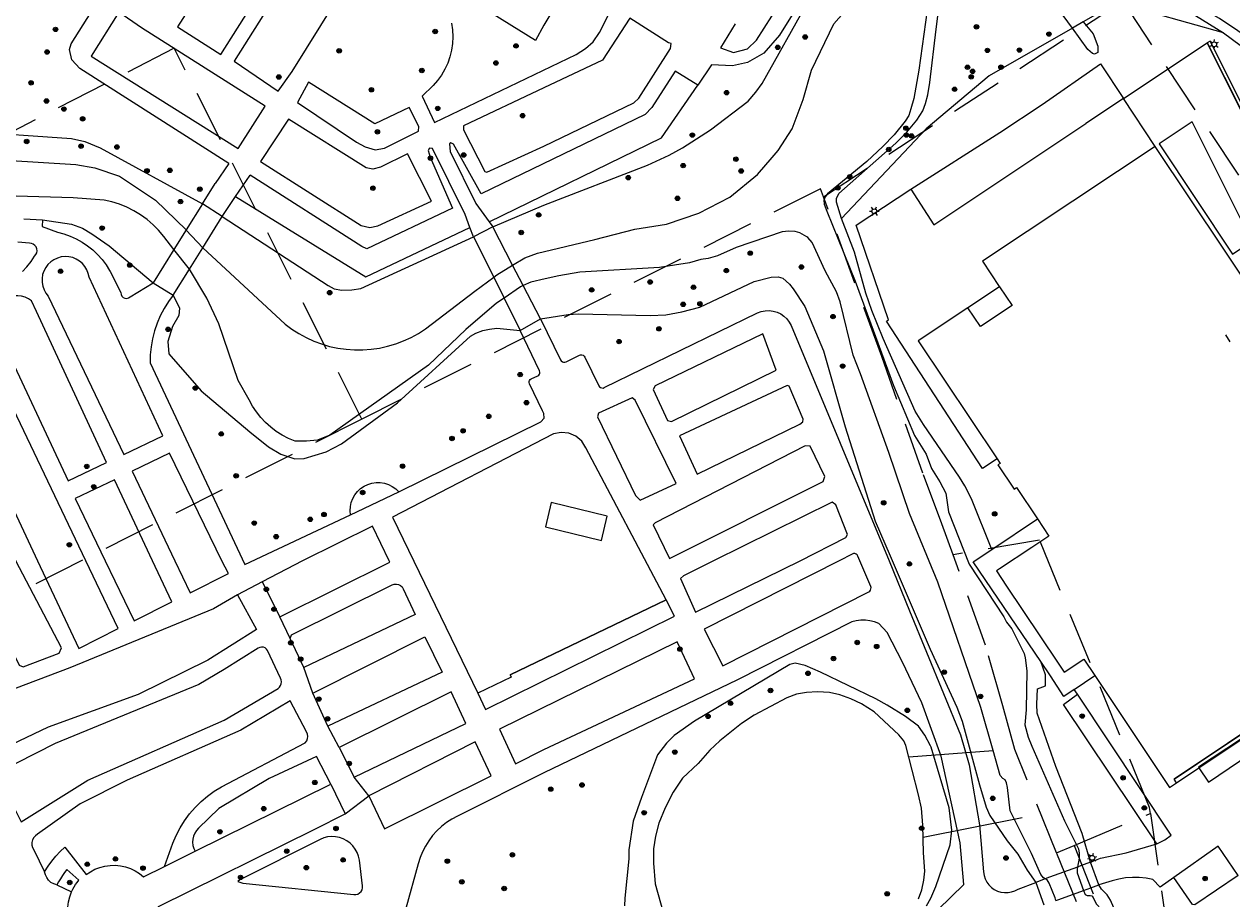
# Model space of a CAD drawing. Header units: metres. Extents: x 89872 to 94585, y 463299 to 469000.
# Tile 22 of 230: x 90937 to 91084, y 464209 to 464315. Entities that reach past the tile are written whole.
import ezdxf
from ezdxf.enums import TextEntityAlignment as Align

# ---------------------------------------------------------------- set-up
doc = ezdxf.new("R2010")
doc.units = ezdxf.units.M
doc.linetypes.add('HIDDEN', pattern=[9.525, 6.35, -3.175])
doc.layers.get('0').update_dxf_attribs({"linetype": 'CONTINUOUS'})
for name, color, linetype, lineweight in [('B-WE-GR-BEPLANTING_CULTUUR-G', 251, 'CONTINUOUS', 13), ('B-WE-GR-BOOM-S', 251, 'CONTINUOUS', 13), ('B-WE-IE-TERREINAFSCHEIDING-G', 251, 'CONTINUOUS', 13), ('B-WE-KL-ET_LS_OV_LICHTMAST-S', 251, 'CONTINUOUS', 13), ('B-WE-KW-KUNSTWERK-GV', 251, 'CONTINUOUS', 13), ('B-WE-KW-KUNSTWERK_DUIKER-G', 251, 'CONTINUOUS', 13), ('B-WE-OG-TOPOGRAFIE_BEBOUWING-GV', 251, 'CONTINUOUS', 13), ('B-WE-OG-TOPOGRAFIE_BEBOUWING_LUIFEL-GV', 251, 'CONTINUOUS', 13), ('B-WE-OG-TOPOGRAFIE_STRAATNAAM-T18', 251, 'CONTINUOUS', 13), ('B-WE-OG-TOPOGRAFIE_WATER-GV', 251, 'CONTINUOUS', 13), ('B-WE-RI-HWA_GOOT_LIJNGOOT-G', 251, 'CONTINUOUS', 13), ('B-WE-VH-VERHARDING-GV', 251, 'CONTINUOUS', 13), ('Percelen', 10, 'HIDDEN', 25)]:
    doc.layers.add(name, color=color, linetype=linetype, lineweight=lineweight)
doc.styles.get("Standard").update_dxf_attribs({"font": 'isocp.shx'})

# ---------------------------------------------------------------- blocks, each defined once
blk = doc.blocks.new('Q_BOOM')
for radius in [0.27, 0.18, 0.09]:
    blk.add_circle((0, 0), radius)
blk = doc.blocks.new('Q_LICHTMAST')
for points in [[(-0.26, 0.15), (-0.52, 0.3)], [(0, 0.3), (0, 0.6)], [(0.26, 0.15), (0.52, 0.3)], [(-0.26, -0.15), (-0.52, -0.3)], [(0, -0.3), (0, -0.6)], [(0.26, -0.15), (0.52, -0.3)]]:
    blk.add_lwpolyline(points)
blk.add_circle((0, 0), 0.3)

msp = doc.modelspace()

# ---------------------------------------------------------------- linework, layer by layer
at = {"layer": 'B-WE-GR-BEPLANTING_CULTUUR-G'}
for p, q in [((90961.69, 464298.36), (90959.99, 464295.9)), ((90962.49, 464294.31), (90964.26, 464296.94)), ((90960.88, 464291.91), (90962.49, 464294.31)), ((90939.01, 464291.51), (90938.97, 464290.66)), ((90965.74, 464247.42), (90967.87, 464243.17)), ((90995.9, 464236.1), (91014.89, 464245.23)), ((91014.89, 464245.23), (90995.9, 464236.1)), ((91014.9, 464245.24), (91014.89, 464245.23)), ((91015.93, 464243.26), (91014.9, 464245.24)), ((90970.81, 464237.02), (90969.13, 464240.54)), ((90971.88, 464233.87), (90985.54, 464240.73)), ((90973.72, 464229.84), (90971.88, 464233.87)), ((90975.11, 464227.26), (90976.91, 464223.64)), ((90940.72, 464210.53), (90942.54, 464209.7))]:
    msp.add_line(p, q, dxfattribs=at)
for points in [[(90993.79, 464290.62), (91000, 464293.29), (91012.64, 464298.16), (91015.28, 464299.36), (91016.91, 464300.25), (91020.28, 464302.44), (91024.88, 464305.95), (91025.81, 464307.02), (91026.57, 464308.08), (91032.23, 464318.13), (91033.95, 464320.6), (91034.69, 464321.57), (91035.48, 464322.52), (91036.75, 464323.57), (91038.83, 464324.28), (91040.51, 464324.49), (91042.06, 464324.51), (91042.98, 464324.72), (91043.93, 464325.11), (91044.35, 464325.36), (91044.79, 464325.83)], [(90935.95, 464318.18), (90927.14, 464305.44), (90926.79, 464304.61), (90926.69, 464303.89), (90926.79, 464303.25), (90927.18, 464302.88), (90927.95, 464302.46), (90929.6, 464302.27), (90942.54, 464301.4), (90944.13, 464301.03), (90946.02, 464300.24), (90958.46, 464293.42)], [(91082.72, 464314.26), (91069.7, 464317.89), (91065.66, 464315.57)], [(91064.35, 464314.82), (91054.21, 464309.02), (91046.54, 464302.55), (91036.23, 464291.65)], [(91065.66, 464315.57), (91066.89, 464314.14), (91067.46, 464312.61), (91067.44, 464311.85), (91067.04, 464311.67), (91066.79, 464311.75), (91066.23, 464312.24), (91064.35, 464314.82)], [(90993.34, 464291.24), (91014.35, 464301.47), (91018.75, 464307.89)], [(90962.49, 464294.31), (90978.35, 464284.57), (90991.02, 464290.55)], [(90960.88, 464291.91), (90973.78, 464283.5), (90974.5, 464283.08), (90975.42, 464282.92), (90976.64, 464282.96), (90977.75, 464283.15), (90991.46, 464289.41)], [(90981.18, 464250), (90979.14, 464254.2), (90970.64, 464250), (90965.74, 464247.42)], [(90967.87, 464243.17), (90981.27, 464249.82), (90981.18, 464250)], [(90969.13, 464240.54), (90969.28, 464240.96), (90981.56, 464247.06), (90981.81, 464247.14), (90982.07, 464247.16), (90982.33, 464247.11), (90982.56, 464246.99), (90982.76, 464246.81), (90982.9, 464246.59), (90984.36, 464243.46), (90970.81, 464237.02)], [(90962.71, 464245.83), (90965.03, 464241.61), (90959.11, 464237.89), (90950.62, 464233.73), (90939.67, 464229.73), (90932.51, 464226.34), (90931.41, 464225.8), (90930.35, 464225.18), (90929.35, 464224.49), (90928.4, 464223.73), (90927.5, 464222.89), (90926.52, 464221.8), (90925.64, 464220.61), (90924.9, 464219.34), (90924.29, 464218), (90923.82, 464216.6), (90916.11, 464219.16)], [(90991.96, 464233.87), (90992.93, 464231.88), (91015.93, 464243.26)], [(90961.1, 464230.58), (90967.67, 464234.44), (90967.84, 464234.6), (90967.98, 464234.79), (90968.06, 464235.01), (90968.08, 464235.24), (90968.04, 464235.48), (90967.95, 464235.69), (90966.39, 464239.07), (90966.26, 464239.25), (90966.08, 464239.39), (90965.88, 464239.47), (90965.66, 464239.49), (90965.44, 464239.45), (90965.24, 464239.35), (90961.11, 464236.74), (90958.04, 464234.94), (90940.54, 464227.77)], [(90985.54, 464240.73), (90987.65, 464236.43), (90973.72, 464229.84)], [(90995.9, 464236.1), (90996.03, 464235.84), (90991.96, 464233.87)], [(91074.63, 464215.53), (91063.28, 464232.49), (91064.95, 464233.74)], [(90953.85, 464212.79), (90954.87, 464215.63), (90955.27, 464216.57), (90955.75, 464217.48), (90956.29, 464218.35), (90956.9, 464219.18), (90957.57, 464219.95), (90958.29, 464220.68), (90959.07, 464221.35), (90959.9, 464221.95), (90960.77, 464222.49), (90970.98, 464227.85), (90971.15, 464228.08), (90971.25, 464228.34), (90971.28, 464228.62), (90971.24, 464228.9), (90971.12, 464229.16), (90969.14, 464232.94), (90963.12, 464229.38), (90949.29, 464223.27), (90943.57, 464220.42), (90938.4, 464216.71), (90938.14, 464216.53), (90937.93, 464216.29), (90937.78, 464216.01), (90937.71, 464215.7), (90937.7, 464215.39), (90937.78, 464215.08), (90937.92, 464214.8), (90939.24, 464212.14)], [(90940.54, 464227.77), (90933.41, 464224.13), (90936.41, 464218.2), (90944.51, 464223.27), (90961.1, 464230.58)], [(90974.07, 464222.81), (90972.33, 464226.15), (90966.59, 464223.51), (90960.47, 464219.82), (90958, 464217.43), (90957.73, 464217.16), (90957.52, 464216.84), (90957.36, 464216.48), (90957.27, 464216.11), (90957.25, 464215.73), (90957.29, 464215.34), (90957.4, 464214.98), (90957.57, 464214.63)], [(91084.52, 464211.68), (91079.26, 464208.11), (91078.96, 464208.15), (91076.7, 464211.44)]]:
    msp.add_lwpolyline(points, dxfattribs=at)
at = {"layer": 'B-WE-IE-TERREINAFSCHEIDING-G'}
for points in [[(91091.54, 464292.47), (91081.11, 464313.22), (91080.74, 464313.05)], [(91055.19, 464262.39), (91053.42, 464261.21), (91041.74, 464279.16), (91041.96, 464279.3), (91038.04, 464290.86), (91044.68, 464295.21)], [(90976.48, 464255.57), (90976.44, 464256.08), (90976.47, 464256.6), (90976.57, 464257.1), (90976.76, 464257.58), (90977.01, 464258.03), (90977.33, 464258.43), (90977.71, 464258.78), (90978.13, 464259.07), (90978.59, 464259.29), (90979.09, 464259.44), (90979.59, 464259.52), (90980.11, 464259.51), (90980.62, 464259.43), (90981.11, 464259.27), (90981.57, 464259.04), (90981.98, 464258.74), (90982.35, 464258.38)]]:
    msp.add_lwpolyline(points, dxfattribs=at)
at = {"layer": 'B-WE-KW-KUNSTWERK-GV'}
for p, q in [((90958.46, 464293.42), (90956.48, 464290.26)), ((90960.88, 464291.91), (90958.46, 464293.42)), ((90958.49, 464288.09), (90960.88, 464291.91)), ((90956.48, 464290.26), (90954.99, 464287.87)), ((90993.79, 464290.62), (90991.46, 464289.41)), ((90991.46, 464289.41), (90993.91, 464284.51)), ((90996.21, 464285.96), (90993.79, 464290.62)), ((90954.99, 464287.87), (90952.46, 464283.82)), ((90956.88, 464285.5), (90958.49, 464288.09)), ((90954.89, 464282.32), (90956.88, 464285.5)), ((90997.49, 464283.48), (90996.21, 464285.96)), ((90952.46, 464283.82), (90954.89, 464282.32)), ((90993.91, 464284.51), (90995.18, 464281.97)), ((90999.59, 464279.42), (90997.49, 464283.48)), ((90995.18, 464281.97), (90997.15, 464278.03)), ((90997.15, 464278.03), (90999.59, 464279.42)), ((91067.55, 464210.53), (91066.56, 464213.3)), ((91061.05, 464211.28), (91059.88, 464210.85)), ((91059.88, 464210.85), (91060.88, 464208.1))]:
    msp.add_line(p, q, dxfattribs=at)
for points in [[(91066.56, 464213.3), (91065.35, 464212.86), (91064.95, 464212.71)], [(91064.95, 464212.71), (91061.56, 464211.47), (91061.05, 464211.28)], [(91065.71, 464209.85), (91066.59, 464210.17), (91067.55, 464210.53)], [(91062.32, 464208.63), (91062.7, 464208.77), (91065.71, 464209.85)]]:
    msp.add_lwpolyline(points, dxfattribs=at)
at = {"layer": 'B-WE-KW-KUNSTWERK_DUIKER-G'}
for p, q in [((91044.45, 464226.11), (91054.69, 464226.9)), ((91058.22, 464218.71), (91046.17, 464216.3))]:
    msp.add_line(p, q, dxfattribs=at)
at = {"layer": 'B-WE-OG-TOPOGRAFIE_BEBOUWING-GV'}
msp.add_line((91088.18, 464279.79), (91074.44, 464300.42), dxfattribs=at)
for points in [[(91074.44, 464300.42), (91069.85, 464297.37), (91053.4, 464286.45), (91055.45, 464283.37), (91055.47, 464283.33)], [(91051.62, 464280.79), (91045.58, 464276.76), (91055.19, 464262.39)], [(91055.19, 464262.39), (91055.56, 464261.84), (91055.29, 464261.66), (91057.26, 464258.71), (91057.54, 464258.89), (91060.08, 464255.08)], [(91060.08, 464255.08), (91061.49, 464252.99), (91059.4, 464251.62), (91055.47, 464249.03), (91055.09, 464248.78), (91056.34, 464246.91), (91062.44, 464237.78), (91063.35, 464236.43), (91065.74, 464238.03), (91067.09, 464236.01)], [(91083.21, 464227.75), (91092.71, 464234.16), (91096.96, 464237.02)], [(91067.09, 464236.01), (91076.18, 464222.39), (91077.01, 464222.96)], [(91076.74, 464223.39), (91082.54, 464227.3), (91083.21, 464227.75)]]:
    msp.add_lwpolyline(points, dxfattribs=at)
at = {"layer": 'B-WE-OG-TOPOGRAFIE_BEBOUWING_LUIFEL-GV'}
for p, q in [((91055.47, 464283.33), (91051.62, 464280.79)), ((91096.96, 464237.02), (91083.21, 464227.75)), ((91079.74, 464224.78), (91089.93, 464231.58)), ((91083.21, 464227.75), (91076.74, 464223.39)), ((91077.01, 464222.96), (91079.74, 464224.78)), ((91077.01, 464222.96), (91076.74, 464223.39))]:
    msp.add_line(p, q, dxfattribs=at)
msp.add_lwpolyline([(91055.47, 464283.33), (91057, 464281.07), (91053.15, 464278.5), (91051.62, 464280.79)], dxfattribs=at)
at = {"layer": 'B-WE-OG-TOPOGRAFIE_STRAATNAAM-T18'}
msp.add_line((91082.97, 464277.48), (91083.52, 464276.64), dxfattribs=at)
at = {"layer": 'B-WE-OG-TOPOGRAFIE_WATER-GV'}
for points in [[(91103.35, 464301.27), (91102.4, 464302.89), (91097.51, 464307.09), (91088.84, 464311.56), (91082.27, 464315.99), (91077.89, 464318.52), (91067.68, 464323.39), (91062.14, 464325.84), (91058.75, 464327.08), (91054.35, 464328.33), (91051.98, 464328.89), (91050.97, 464328.94), (91050.59, 464328.84)], [(91027.81, 464299.07), (91028.55, 464299.92), (91030.22, 464302.55), (91031.56, 464306.14), (91032.59, 464309.72), (91035.3, 464315.36), (91038.95, 464319.51), (91040.8, 464320.55), (91043.78, 464321.64), (91046.15, 464323.12), (91047.45, 464325.09)], [(91036.23, 464291.65), (91035.62, 464293.64), (91035.62, 464294.08), (91035.9, 464294.71), (91042.87, 464300.82), (91044.18, 464302.17), (91045.43, 464303.61), (91046.16, 464304.77), (91046.47, 464305.67), (91046.75, 464306.72), (91047, 464308.19), (91047.77, 464314.7), (91048.8, 464322.73), (91049.12, 464324.24), (91049.24, 464324.6)], [(91066.72, 464323.1), (91073.23, 464319.89), (91077.62, 464317.41), (91082.72, 464314.26)], [(91046.67, 464317.02), (91045.64, 464309.72), (91045.04, 464306.24), (91044.7, 464305), (91044.42, 464304.19), (91043.99, 464303.5), (91042.66, 464301.85), (91041.26, 464300.4), (91039.32, 464298.59), (91034.54, 464294.66), (91034.24, 464294.27), (91034.08, 464293.88), (91034.14, 464293.41), (91034.45, 464292.56)], [(91082.72, 464314.26), (91087.74, 464310.55), (91088.8, 464309.85), (91093.09, 464308.09), (91097.46, 464305.95), (91099.05, 464304.98), (91100.7, 464303.76), (91101.99, 464302.33), (91103.33, 464300.42)], [(90924.95, 464299.94), (90925.1, 464299.74), (90925.63, 464299.33), (90926.2, 464299.07), (90929.68, 464298.54), (90934.52, 464298.74), (90943.05, 464298.22), (90945.35, 464297.83), (90948.35, 464296.79), (90952.74, 464293.89), (90956.48, 464290.26)], [(90996.21, 464285.96), (90997.68, 464286.85), (90999.25, 464287.45), (91006.21, 464289.1), (91011.08, 464290.37), (91014.95, 464290.96), (91018.89, 464292.3), (91022.65, 464294.24), (91026.03, 464297.02), (91027.81, 464299.07)], [(90954.99, 464287.87), (90953.75, 464289.48), (90953.13, 464290.22), (90952.45, 464290.9), (90951.72, 464291.53), (90950.94, 464292.09), (90950.12, 464292.59), (90949.26, 464293.02), (90948.37, 464293.38), (90947.45, 464293.67), (90946.51, 464293.88), (90942.74, 464294.17), (90935.77, 464294.37)], [(91034.45, 464292.56), (91037.91, 464284.02), (91042.59, 464271.31), (91045.11, 464265.24), (91046.56, 464262.96), (91047.21, 464261.22), (91048.2, 464259.58), (91048.95, 464258.21), (91049.28, 464255.93), (91051.77, 464249.59), (91056.01, 464243.18), (91056.32, 464242.51), (91056.96, 464241.71), (91058.47, 464238.71), (91058.6, 464238.16), (91058.8, 464236.59), (91058.71, 464231.86), (91058.56, 464230.01), (91058.96, 464228.51), (91059.43, 464227.41)], [(90939.01, 464291.51), (90942.53, 464290.96), (90943.86, 464290.46), (90944.98, 464289.79), (90947.1, 464288.32), (90952.46, 464283.82)], [(91054.53, 464251.37), (91052.07, 464257.54), (91051.26, 464259.12), (91050.62, 464260.17), (91046.21, 464266.58), (91045.19, 464268.2), (91041.31, 464277.03), (91039.95, 464280.47), (91039.2, 464282.57), (91037.83, 464287.57), (91036.23, 464291.65)], [(90956.48, 464290.26), (90956.48, 464290.25), (90958.49, 464288.09)], [(91032.04, 464289.43), (91031.17, 464289.92), (91030.6, 464290.09), (91029.84, 464290.1), (91029.04, 464290.01), (91023.43, 464288.13), (91021.15, 464287.12), (91020, 464286.8), (91019.11, 464286.65), (91017.75, 464286.27), (91014.1, 464285.68), (91004.41, 464285.12), (91001.85, 464284.67), (91000.17, 464284.32), (90998.42, 464283.9), (90997.49, 464283.48)], [(91054.69, 464226.9), (91053.2, 464232.14), (91047.98, 464247.37), (91044.54, 464255.73), (91042, 464263.19), (91038.56, 464272.76), (91037.67, 464275), (91036.08, 464281.51), (91035.64, 464282.74), (91034.26, 464285.29), (91032.68, 464288.73), (91032.16, 464289.35), (91032.04, 464289.43)], [(90956.88, 464285.5), (90956.88, 464285.5), (90954.99, 464287.87), (90954.99, 464287.87)], [(90958.49, 464288.09), (90958.49, 464288.09), (90968.52, 464278.81), (90969.33, 464278.2), (90970.19, 464277.65), (90971.08, 464277.16), (90972.01, 464276.73), (90972.96, 464276.38), (90973.94, 464276.09), (90974.94, 464275.87), (90975.95, 464275.73), (90976.96, 464275.66), (90977.98, 464275.66), (90979, 464275.73), (90980.01, 464275.88), (90981, 464276.1), (90981.98, 464276.39), (90982.93, 464276.75), (90983.86, 464277.18), (90984.75, 464277.67), (90985.6, 464278.23), (90991.62, 464282.81), (90993.91, 464284.51)], [(90995.18, 464281.97), (90994.24, 464281.33), (90990.5, 464278.15), (90985.98, 464273.8), (90973.95, 464265.29), (90972.46, 464264.66), (90971.14, 464264.56), (90969.73, 464264.56), (90968.94, 464264.88), (90968.17, 464265.27), (90967.45, 464265.72), (90966.77, 464266.24), (90966.14, 464266.81), (90965.55, 464267.43), (90965.03, 464268.1), (90964.56, 464268.82), (90964.16, 464269.57), (90962.81, 464271.92), (90960.46, 464278.85), (90959, 464281.97), (90956.88, 464285.5)], [(90993.91, 464284.51), (90994.31, 464284.81), (90996.21, 464285.96)], [(90997.49, 464283.48), (90997.18, 464283.35), (90995.18, 464281.97)], [(90999.59, 464279.42), (91002.97, 464279.98), (91004.23, 464280.06), (91012.96, 464279.84), (91014.87, 464279.91), (91016.82, 464280.28), (91018.98, 464280.88), (91025.6, 464283.98), (91027.68, 464284.51), (91028.52, 464284.55), (91029.1, 464284.37), (91029.9, 464283.64), (91030.37, 464283.09), (91031.79, 464280.96), (91034.07, 464275.55), (91036.7, 464266.31), (91040.33, 464254.8), (91042.18, 464250.59), (91047.02, 464239.25), (91050.3, 464232.18), (91050.93, 464230.48), (91053.05, 464222.7), (91053.84, 464219.99), (91054.28, 464218.97), (91056.39, 464215.92), (91057.72, 464214.3), (91058.86, 464212.34), (91059.88, 464210.85)], [(90954.89, 464282.32), (90955.66, 464280.73), (90955.57, 464279.83), (90954.83, 464278.49), (90954.23, 464276.69), (90954.37, 464275.19), (90958.32, 464270.67), (90964.22, 464265.7), (90966.49, 464263.86), (90967.99, 464262.97), (90969.7, 464262.39), (90970.85, 464262.43), (90973.52, 464263.25), (90975.37, 464264.24), (90982.2, 464269.21), (90991.08, 464277.33), (90991.74, 464277.7), (90992.6, 464278), (90993.41, 464278.19), (90994.28, 464278.3), (90997.15, 464278.03)], [(91060.5, 464237.74), (91052.27, 464249.85), (91054.53, 464251.37)], [(91046.57, 464208), (91047.13, 464208.94), (91047.73, 464210.34), (91049.47, 464215.43), (91049.69, 464217.19), (91049.34, 464219.94), (91047.15, 464227.29), (91047.06, 464227.46), (91046.39, 464228.78), (91045.61, 464229.88), (91044.04, 464231.04), (91041.81, 464232.43), (91040.42, 464233.17), (91033.7, 464236.44), (91031.81, 464237.26), (91030.6, 464237.54), (91029.96, 464237.37), (91018.37, 464230.45), (91015.88, 464228.72), (91014.96, 464227.8), (91013.86, 464226.39), (91011.89, 464221.17), (91010.89, 464218.29), (91010.34, 464214.82), (91010.35, 464213.73), (91009.87, 464208.93), (91009.85, 464207.99)], [(91066.56, 464213.3), (91065.52, 464216.79), (91062.35, 464224.96), (91060.05, 464231.44), (91060, 464232.55), (91060.11, 464234.4), (91061.08, 464234.76), (91061.06, 464236.12), (91060.5, 464237.74)], [(91045.6, 464208.84), (91046.01, 464209.92), (91046.28, 464211.1), (91046.4, 464212.22), (91046.24, 464214.45), (91046.14, 464217.8), (91045.99, 464219.86), (91045.62, 464221.52), (91044.07, 464227.49), (91043.82, 464228.07), (91043.22, 464228.82), (91040.21, 464231.6), (91038.67, 464232.59), (91037.37, 464233.18), (91036.03, 464233.69), (91034.79, 464233.94), (91033.34, 464234.04), (91032, 464233.97), (91030.77, 464233.76), (91029.57, 464233.3), (91025.63, 464231.2), (91024.06, 464230.18), (91021.45, 464228.06), (91020.2, 464226.94), (91018.8, 464225.33), (91016.88, 464223.54), (91015.76, 464221.82), (91014.79, 464219.93), (91013.99, 464218.06), (91013.59, 464216.46), (91013.36, 464214.93), (91013.36, 464213.18), (91013.56, 464210.66), (91015.81, 464202.7)], [(91061.05, 464211.28), (91060.85, 464211.39), (91060.5, 464211.79), (91059.38, 464214.38), (91056.77, 464219.55), (91056.46, 464222.41), (91056.33, 464222.97), (91056.15, 464223.32), (91055.87, 464223.5), (91055.56, 464223.86), (91054.69, 464226.9)], [(91059.43, 464227.41), (91063.38, 464218.32), (91065.08, 464214.93), (91065.19, 464214.42), (91065.19, 464213.81), (91064.95, 464212.71)], [(91064.95, 464212.71), (91064.91, 464212.51), (91064.92, 464212.01), (91065.71, 464209.85)], [(91062.32, 464208.63), (91062.23, 464208.95), (91061.52, 464210.76), (91061.29, 464211.15), (91061.05, 464211.28)], [(91094.41, 464174), (91093.76, 464174.77), (91092.63, 464175.99), (91091.44, 464177.17), (91090.21, 464178.29), (91088.93, 464179.37), (91087.61, 464180.39), (91086.25, 464181.35), (91084.84, 464182.26), (91083.41, 464183.11), (91081.93, 464183.9), (91080.3, 464184.5), (91078.19, 464185.82), (91076.29, 464190.37), (91075.59, 464191.48), (91073.98, 464195.42), (91073.54, 464196.52), (91071.38, 464203.18), (91069, 464208.7), (91068.56, 464209.32), (91067.88, 464210.01), (91067.55, 464210.53)], [(91065.71, 464209.85), (91065.89, 464209.36), (91066.15, 464209.24), (91066.53, 464209.26), (91066.71, 464209.2), (91066.89, 464209), (91067.23, 464208.24), (91067.86, 464207.59), (91069.9, 464202.97), (91073.67, 464192.59), (91075.71, 464188.93), (91077.05, 464185.78), (91079.18, 464183.46), (91085.59, 464179.27), (91089.36, 464175.3), (91091.93, 464171.6), (91091.93, 464171.6)]]:
    msp.add_lwpolyline(points, dxfattribs=at)
at = {"layer": 'B-WE-RI-HWA_GOOT_LIJNGOOT-G'}
msp.add_lwpolyline([(91117.75, 464239.35), (91112.37, 464250), (91096.9, 464280.78), (91080.74, 464313.05)], dxfattribs=at)
at = {"layer": 'B-WE-VH-VERHARDING-GV'}
for p, q in [((91065.66, 464315.57), (91064.35, 464314.82)), ((91070.58, 464306.25), (91080.74, 464313.05)), ((91080.74, 464313.05), (91091.19, 464292.26)), ((90944.93, 464311.43), (90962.81, 464300.17)), ((90961.69, 464298.36), (90943.53, 464309.93)), ((91000, 464307.54), (90990.25, 464302.93)), ((90970.03, 464305.76), (90977.2, 464300.94)), ((91070.58, 464306.25), (91066, 464303.23)), ((91074.44, 464300.42), (91070.58, 464306.25)), ((90965.54, 464298.57), (90977.76, 464290.78)), ((90958.46, 464293.42), (90959.99, 464295.9)), ((90936.74, 464291.61), (90939.01, 464291.51)), ((90993.34, 464291.24), (90993.79, 464290.62)), ((90991.46, 464289.41), (90991.02, 464290.55)), ((90949.9, 464260.88), (90955.11, 464250)), ((90976.48, 464255.57), (90982.35, 464258.38)), ((90963.62, 464249.52), (90976.48, 464255.57)), ((91054.53, 464251.37), (91060.08, 464255.08)), ((90965.74, 464247.42), (90962.71, 464245.83)), ((91014.89, 464245.23), (91014.89, 464245.23)), ((91015.93, 464243.26), (91014.89, 464245.23)), ((91039.57, 464246.22), (91039.69, 464246.31)), ((90969.13, 464240.54), (90967.87, 464243.17)), ((90971.88, 464233.87), (90970.81, 464237.02)), ((91064.56, 464234.32), (91067.09, 464236.01)), ((90988.74, 464234.03), (90975.11, 464227.26)), ((91064.95, 464233.74), (91064.56, 464234.32)), ((90975.11, 464227.26), (90973.72, 464229.84)), ((91079.68, 464224.86), (91079.74, 464224.78)), ((90978.72, 464221.37), (90976.91, 464223.64)), ((90957.57, 464214.63), (90974.07, 464222.81)), ((90974.07, 464222.81), (90975.85, 464219.18)), ((90975.85, 464219.18), (90978.72, 464221.37)), ((90978.72, 464221.37), (90980.6, 464217.35)), ((90953.85, 464212.79), (90957.57, 464214.63)), ((91082.09, 464215.26), (91076.7, 464211.44)), ((91084.52, 464211.68), (91082.09, 464215.26))]:
    msp.add_line(p, q, dxfattribs=at)
for points in [[(90943.53, 464309.93), (90942.58, 464310.95), (90942.28, 464312.22), (90942.5, 464312.93), (90964.39, 464347.64), (90973.66, 464362.92)], [(90971.65, 464340.41), (90955.42, 464314.97), (90960.69, 464311.62), (90976.81, 464337.11)], [(90981.51, 464334.48), (90978.32, 464336.12), (90962.33, 464310.82), (90967.69, 464307.14), (90969.38, 464309.53), (90976.34, 464320.78)], [(91023.31, 464315.33), (91021.52, 464312.43), (91023.11, 464311.84), (91024.81, 464312.31), (91025.89, 464313.35), (91033.35, 464325.09), (91035.25, 464327.15), (91037.63, 464328.63), (91039.99, 464328.85), (91045.37, 464328)], [(91044.82, 464325.97), (91040.26, 464326.96), (91038.29, 464327), (91037, 464326.56), (91035.91, 464325.88), (91035.06, 464324.93), (91032.8, 464320.59), (91028.71, 464313.97), (91026.81, 464311.79), (91024.8, 464310.65), (91022.98, 464310.24), (91020.43, 464310.35), (91018.75, 464307.89)], [(91003.27, 464320.66), (91000, 464315.17), (90999.01, 464313.33), (90981.25, 464324.37)], [(91064.35, 464314.82), (91061.98, 464318.07), (91059.97, 464320.09), (91056.37, 464322.5), (91051.57, 464324.3)], [(90988.76, 464315.41), (90988.88, 464314.6), (90988.93, 464313.78), (90988.89, 464312.96), (90988.78, 464312.14), (90988.58, 464311.34), (90988.32, 464310.57), (90987.97, 464309.82), (90987.56, 464309.11), (90987.07, 464308.45), (90986.53, 464307.83), (90985.2, 464306.53), (90986.7, 464303.33), (91003.94, 464311.63), (91005.09, 464312.35), (91006.01, 464313.16), (91006.79, 464314.28), (91008.39, 464317.41)], [(90962.81, 464300.17), (90966.1, 464305.33), (90951.06, 464314.87), (90948.28, 464316.78), (90944.93, 464311.43)], [(90990.25, 464302.93), (90990.22, 464302.44), (90992.85, 464297.39), (90993.09, 464297.28), (91000, 464300.47), (91010.96, 464305.72), (91011.59, 464306.31), (91015.45, 464312.34), (91015.52, 464312.97), (91015.2, 464313.03), (91010.47, 464316.02), (91007.16, 464310.91), (91000, 464307.54)], [(91044.68, 464295.21), (91055.52, 464302.12), (91060.66, 464305.53), (91067.75, 464310.47), (91070.58, 464306.25)], [(91018.75, 464307.89), (91016.01, 464309.6), (91013.17, 464305.15), (91012.36, 464304.31), (90992.37, 464294.65), (90989.03, 464300.72), (90988.71, 464300.87), (90988.52, 464300.73), (90988.6, 464299.81), (90991.73, 464293.48), (90993.34, 464291.24)], [(90977.2, 464300.94), (90978.27, 464300.36), (90979.48, 464300.02), (90980.61, 464300.23), (90984.75, 464302.29), (90984.81, 464302.87), (90983.64, 464305.17), (90979.46, 464303.17), (90971.38, 464308.26), (90970.03, 464305.76)], [(90977.76, 464290.78), (90978.84, 464290.57), (90979.8, 464290.75), (90986.35, 464293.75), (90983.43, 464299.54), (90980.14, 464297.91), (90979.21, 464297.66), (90978.38, 464297.82), (90968.92, 464303.76), (90965.54, 464298.57)], [(91044.68, 464295.21), (91047.48, 464290.9), (91066, 464303.23)], [(91074.91, 464300.74), (91083.84, 464287.32), (91086.19, 464288.89), (91078.92, 464303.41), (91074.91, 464300.74)], [(90991.02, 464290.55), (90990.42, 464292.13), (90986.47, 464300.16), (90986.11, 464300.22), (90985.93, 464299.94), (90986.16, 464299.12), (90988.88, 464292.91), (90978.47, 464287.98), (90977.86, 464288.23), (90964.26, 464296.94)], [(90938.97, 464290.66), (90940.81, 464290), (90941.6, 464289.8), (90942.36, 464289.52), (90943.1, 464289.19), (90943.81, 464288.79), (90944.48, 464288.34), (90945.11, 464287.83), (90945.7, 464287.27), (90946.24, 464286.67), (90946.73, 464286.02), (90947.16, 464285.33)], [(90936.54, 464285.21), (90937.1, 464285.78), (90937.6, 464286.41), (90938.03, 464287.07), (90938.19, 464287.26), (90938.3, 464287.48), (90938.34, 464287.72), (90938.32, 464287.96), (90938.22, 464288.19), (90938.07, 464288.38), (90937.87, 464288.53), (90937.64, 464288.61), (90937.4, 464288.63), (90936.01, 464288.76)], [(90944.67, 464284.5), (90944.57, 464284.96), (90944.4, 464285.4), (90944.16, 464285.8), (90943.86, 464286.16), (90943.5, 464286.47), (90943.1, 464286.71), (90942.67, 464286.89), (90942.21, 464286.99), (90941.74, 464287.02), (90941.27, 464286.97), (90940.82, 464286.84), (90940.39, 464286.64), (90940, 464286.38), (90939.66, 464286.05), (90939.38, 464285.68), (90939.16, 464285.26), (90939.01, 464284.82), (90938.94, 464284.35), (90938.94, 464283.88), (90939.02, 464283.42), (90939.18, 464282.97), (90939.4, 464282.56), (90939.69, 464282.19)], [(90947.16, 464285.33), (90947.23, 464285.2), (90948.53, 464282.63), (90948.56, 464282.4), (90948.66, 464282.19), (90948.82, 464282.04), (90949.03, 464281.95), (90949.26, 464281.93), (90949.48, 464282), (90949.66, 464282.13), (90952.46, 464283.82)], [(90939.69, 464282.19), (90948.88, 464262.93), (90953.64, 464265.18), (90944.67, 464284.5)], [(90937.66, 464281.64), (90937.28, 464281.89), (90936.87, 464282.08), (90936.43, 464282.2), (90935.98, 464282.25), (90935.53, 464282.22), (90935.09, 464282.13), (90934.66, 464281.97), (90934.27, 464281.75), (90933.92, 464281.47), (90933.61, 464281.13), (90933.36, 464280.75), (90933.18, 464280.34), (90933.05, 464279.9), (90933, 464279.45), (90933.02, 464279), (90933.74, 464277.48)], [(90954.89, 464282.32), (90954.31, 464281.53), (90953.79, 464280.69), (90953.33, 464279.81), (90952.95, 464278.91), (90952.63, 464277.98), (90952.38, 464277.02), (90952.2, 464276.05), (90952.1, 464275.07), (90952.08, 464274.09), (90963.62, 464249.52)], [(90933.74, 464277.48), (90942.1, 464259.71), (90946.79, 464261.94), (90938.26, 464280.35), (90937.66, 464281.64)], [(90999.59, 464279.42), (91002.05, 464274.44), (91002.14, 464274.31), (91002.27, 464274.22), (91002.41, 464274.17), (91002.57, 464274.16), (91002.72, 464274.21), (91004.34, 464275.01), (91004.49, 464275.06), (91004.65, 464275.06), (91004.8, 464275.01), (91004.93, 464274.91), (91005.02, 464274.78), (91006.7, 464271.3), (91006.79, 464271.17), (91006.92, 464271.08), (91007.06, 464271.03), (91007.22, 464271.02), (91007.37, 464271.07), (91026.03, 464280.15), (91026.48, 464280.33), (91026.96, 464280.43), (91027.45, 464280.45), (91027.93, 464280.39), (91028.4, 464280.26), (91028.84, 464280.05), (91029.24, 464279.77), (91029.6, 464279.43), (91029.89, 464279.04), (91030.11, 464278.61), (91042.03, 464250), (91044.53, 464243.91)], [(90982.35, 464258.38), (90999.66, 464266.89), (91000.05, 464267.33), (91000.01, 464267.9), (90999.85, 464268.24), (90998.25, 464271.54), (90998.21, 464271.68), (90998.22, 464271.82), (90998.27, 464271.95), (90998.35, 464272.06), (90998.47, 464272.14), (90999.27, 464272.51), (90999.39, 464272.59), (90999.48, 464272.69), (90999.53, 464272.83), (90999.54, 464272.96), (90999.5, 464273.1), (90997.15, 464278.03)], [(91028.28, 464273.18), (91026.65, 464277.63), (91013.56, 464271.29), (91013.34, 464270.82), (91015.07, 464267.07), (91015.54, 464266.94), (91028.28, 464273.18)], [(90927.91, 464271.51), (90932.71, 464262.08), (90938.4, 464250), (90943.43, 464239.33), (90948.22, 464241.73), (90944.28, 464250), (90934.22, 464271.07), (90931.86, 464276.45)], [(91018.67, 464260.54), (91031.18, 464266.61), (91031.53, 464266.91), (91031.59, 464267.24), (91029.87, 464271.23), (91029.62, 464271.33), (91016.52, 464265.21), (91018.67, 464260.54)], [(90923.06, 464264.12), (90929.84, 464250), (90936.16, 464237.29), (90936.65, 464237.09), (90941.02, 464238.75), (90941.3, 464239.41), (90935.76, 464250), (90926.48, 464269.05)], [(91016.13, 464259.38), (91011.12, 464269.54), (91010.77, 464269.83), (91006.66, 464267.97), (91006.55, 464267.5), (91011.16, 464257.95), (91011.73, 464257.36), (91016.13, 464259.38)], [(91014.89, 464245.23), (91005.13, 464263.74), (91004.63, 464264.54), (91003.91, 464265.15), (91003.04, 464265.52), (91002.11, 464265.62), (91001.18, 464265.44), (90981.61, 464255.3), (90991.96, 464233.87)], [(90955.11, 464250), (90956.97, 464246.1), (90961.63, 464248.44), (90960.82, 464250), (90954.47, 464263.07), (90949.9, 464260.88)], [(91015.3, 464250.27), (91034, 464259.65), (91034.22, 464260.24), (91032.43, 464263.94), (91031.83, 464263.97), (91013.56, 464254.62), (91013.33, 464254.36), (91015.3, 464250.27)], [(90946.61, 464250), (90950.13, 464242.69), (90954.72, 464244.98), (90952.37, 464250), (90947.77, 464259.86), (90942.98, 464257.57), (90946.61, 464250)], [(91000.92, 464257.08), (91000.22, 464254.12), (91007.05, 464252.45), (91007.74, 464255.41), (91000.92, 464257.08)], [(91016.63, 464247.84), (91018.48, 464243.73), (91031.2, 464250), (91036.78, 464252.82), (91036.98, 464253.17), (91035.57, 464256.82), (91035.09, 464257.11), (91020.67, 464250)], [(91020.67, 464250), (91017.01, 464248.17), (91016.63, 464247.84)], [(91039.69, 464246.31), (91039.78, 464246.43), (91039.83, 464246.57), (91039.84, 464246.72), (91039.8, 464246.86), (91038.48, 464250), (91038.24, 464250.56), (91038.15, 464250.7), (91038.03, 464250.8), (91037.87, 464250.86), (91037.71, 464250.86), (91037.55, 464250.81), (91035.96, 464250), (91019.52, 464241.68), (91021.79, 464237.2), (91039.57, 464246.22)], [(90962.71, 464245.83), (90959.8, 464244.16), (90942.32, 464236.95), (90927.4, 464231.31), (90925.21, 464230.24), (90923.16, 464228.91), (90921.28, 464227.34), (90919.62, 464225.55), (90918.19, 464223.57), (90917.01, 464221.43), (90916.11, 464219.16)], [(91044.53, 464243.91), (91050.74, 464228.8), (91051.79, 464225.14), (91053.06, 464217.85), (91053.52, 464212.11), (91053.59, 464211.68), (91053.73, 464211.27), (91053.92, 464210.88), (91054.18, 464210.53), (91054.49, 464210.23), (91054.84, 464209.98), (91055.23, 464209.79), (91055.65, 464209.66), (91056.08, 464209.6), (91056.51, 464209.6), (91056.94, 464209.68), (91057.35, 464209.82), (91057.73, 464210.02), (91059.88, 464210.85)], [(91040.77, 464242.36), (91040.25, 464242.56), (91039.71, 464242.69), (91039.15, 464242.76), (91038.6, 464242.75), (91038.04, 464242.68), (91037.5, 464242.54), (91023.59, 464235.48), (91000, 464224.16), (90989.5, 464218.91), (90988.82, 464218.54), (90988.17, 464218.12), (90987.56, 464217.64), (90987, 464217.11), (90986.48, 464216.54), (90986.01, 464215.92), (90985.6, 464215.26), (90985.24, 464214.57), (90984.94, 464213.86), (90984.71, 464213.12)], [(91017.35, 464185.78), (91017.68, 464185.35), (91017.91, 464185.21), (91018.2, 464185.22), (91018.58, 464185.5), (91022.25, 464190.17), (91023.51, 464191.54), (91024.65, 464192.62), (91027.41, 464194.66), (91029.07, 464195.59), (91031.08, 464196.6), (91036.12, 464198.68), (91037.63, 464199.35), (91039.04, 464200.12), (91040.9, 464201.26), (91045.6, 464205.31), (91047.99, 464207.53), (91051.12, 464210.59), (91050.7, 464215.65), (91048.38, 464226.19), (91046.02, 464232.7), (91043.68, 464237.65), (91041.79, 464241.26), (91040.77, 464242.36)], [(91016.24, 464240.13), (90994.63, 464229.51), (90996.58, 464225.28), (91000, 464227), (91018.36, 464235.62), (91016.24, 464240.13)], [(91064.56, 464234.32), (91063.32, 464233.49), (91061.68, 464236), (91060.5, 464237.74)], [(90976.91, 464223.64), (90990.53, 464230.19), (90988.74, 464234.03)], [(91074.63, 464215.53), (91075.6, 464216.01), (91076.37, 464216.6), (91064.95, 464233.74)], [(91089.93, 464231.58), (91089.9, 464231.62), (91079.68, 464224.86)], [(91079.74, 464224.78), (91080.93, 464223.05), (91091.08, 464229.95), (91089.93, 464231.58)], [(90980.6, 464217.35), (90993.6, 464223.8), (90991.65, 464227.97), (90978.72, 464221.37)], [(90944.53, 464202.85), (90945.08, 464202.52), (90945.66, 464202.24), (90946.28, 464202.04), (90946.91, 464201.91), (90947.55, 464201.86), (90948.19, 464201.88), (90948.83, 464201.98), (90949.45, 464202.15), (90950.06, 464202.41), (90950.64, 464202.75), (90951.17, 464203.15), (90951.65, 464203.6), (90952.08, 464204.12), (90952.44, 464204.68), (90952.73, 464205.28), (90952.94, 464205.91), (90953.08, 464206.56), (90953.14, 464207.22), (90953.12, 464207.89), (90972.14, 464217.34), (90975.85, 464219.18)], [(90972.78, 464216.06), (90963, 464211.17), (90962.78, 464210.94), (90963.39, 464210.74), (90976.89, 464209.37), (90977.14, 464209.37), (90977.38, 464209.43), (90977.59, 464209.56), (90977.76, 464209.73), (90977.89, 464209.95), (90977.95, 464210.18), (90977.95, 464210.43), (90977.56, 464213.54), (90977.46, 464214.02), (90977.3, 464214.47), (90977.06, 464214.9), (90976.77, 464215.29), (90976.43, 464215.63), (90976.03, 464215.92), (90975.6, 464216.14), (90975.15, 464216.3), (90974.67, 464216.4), (90974.18, 464216.42), (90973.7, 464216.37), (90973.23, 464216.25), (90972.78, 464216.06)], [(90939.24, 464212.14), (90939.67, 464212.8), (90940.13, 464213.42), (90940.63, 464214.02), (90941.16, 464214.59), (90941.73, 464215.13), (90944.29, 464211.79), (90944.82, 464212.15), (90945.38, 464212.45), (90945.97, 464212.67), (90946.58, 464212.83), (90947.21, 464212.92), (90947.84, 464212.93), (90948.47, 464212.87), (90949.09, 464212.73), (90949.69, 464212.53), (90950.26, 464212.25), (90950.79, 464211.91), (90951.28, 464211.51), (90953.85, 464212.79)], [(91066.56, 464213.3), (91067.77, 464213.79), (91070.91, 464214.44), (91074.63, 464215.53)], [(90984.71, 464213.12), (90983.23, 464207.66), (90983.2, 464207.43), (90983.25, 464207.2), (90983.36, 464206.99), (90983.53, 464206.83), (90983.74, 464206.73), (90983.97, 464206.69), (90986.05, 464206.68)], [(90940.72, 464210.53), (90940.36, 464210.65), (90940.02, 464210.85), (90939.73, 464211.11), (90939.5, 464211.42), (90939.34, 464211.76), (90939.24, 464212.14)], [(90942.54, 464209.7), (90942.68, 464210), (90942.85, 464210.29), (90943.02, 464210.57), (90943.22, 464210.84), (90943.43, 464211.1), (90941.94, 464212.4), (90941.68, 464212.03), (90941.43, 464211.67), (90941.19, 464211.29), (90940.95, 464210.91), (90940.72, 464210.53)], [(91076.7, 464211.44), (91075.03, 464210.26), (91074.15, 464211.19), (91073.33, 464211.36), (91072.49, 464211.45), (91071.65, 464211.46), (91070.81, 464211.4), (91069.98, 464211.25), (91069.17, 464211.04), (91067.55, 464210.53)], [(90942.13, 464206.63), (90942.07, 464207.16), (90942.08, 464207.82), (90942.16, 464208.46), (90942.31, 464209.09), (90942.54, 464209.7)]]:
    msp.add_lwpolyline(points, dxfattribs=at)
at = {"layer": 'Percelen'}
for p, q in [((91034.04, 464294.29), (91070.47, 464318.09)), ((90977.88, 464267.23), (90871.22, 464213.38)), ((91064.55, 464215.35), (91073.86, 464219.24)), ((91062.42, 464214.46), (91064.55, 464215.35))]:
    msp.add_line(p, q, dxfattribs=at)
for points in [[(91070.47, 464318.09), (91106.89, 464263.38), (91142.89, 464209.05)], [(90977.88, 464267.23), (90955.01, 464312.39), (90921.78, 464295.22)], [(91034.04, 464294.29), (91033.68, 464295.27), (90977.88, 464267.23)], [(91049.82, 464250.72), (91048.47, 464254.49), (91046.16, 464260.65), (91041.14, 464274.84), (91034.04, 464294.29)], [(91073.86, 464219.24), (91073.75, 464219.96), (91060.36, 464252.5), (91049.82, 464250.72)], [(91062.42, 464214.46), (91057.34, 464227.01), (91055.87, 464232.33), (91053.77, 464239.73), (91049.82, 464250.72)], [(91073.86, 464219.24), (91076.49, 464200.86), (91092.67, 464176.54)], [(91108.83, 464105.14), (91087.71, 464154.91), (91079.24, 464173.57), (91068.42, 464199.67), (91062.42, 464214.46)], [(91064.55, 464215.35), (91072.81, 464194.45), (91089.06, 464174.21), (91092.67, 464176.54)]]:
    msp.add_lwpolyline(points, dxfattribs=at)

# ---------------------------------------------------------------- block references
at = {"layer": 'B-WE-GR-BOOM-S'}
for p, rotation in [((90940.58, 464314.67), 57.76225587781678), ((90986.79, 464314.41), 98.68252388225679), ((91052.67, 464314.98), 82.6378808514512), ((91061.49, 464314.1), 29.80206573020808), ((90996.62, 464312.66), 148.1340223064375), ((91028.48, 464312.49), 60.63169021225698), ((91031.82, 464313.74), 60.63169021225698), ((90939.55, 464311.92), 72.78392641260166), ((90975.1, 464312.06), 58.25630242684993), ((91054, 464312.11), 29.80206573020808), ((91057.9, 464312.15), 29.80206573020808), ((90985.16, 464309.67), 48.55173335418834), ((90994.18, 464310.58), 25.70795525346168), ((91051.58, 464310.06), 40.10527453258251), ((91052.2, 464309.57), 40.10527453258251), ((91055.66, 464310.07), 29.80206573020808), ((90937.6, 464308.17), 103.2908014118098), ((90967.76, 464308.87), 54.73537389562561), ((91052.04, 464308.9), 40.10527453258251), ((90979.03, 464307.32), 147.7911028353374), ((91022.26, 464306.97), 37.37526066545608), ((91050.01, 464307.38), 40.10527453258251), ((90939.48, 464305.95), 176.1344792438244), ((90941.6, 464304.97), 176.1344792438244), ((90943.88, 464303.78), 166.9581094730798), ((90987.1, 464305.05), 115.1148348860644), ((90997.43, 464304.17), 25.30574494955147), ((90979.76, 464302.2), 147.7911028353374), ((91044.08, 464302.64), 49.03721230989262), ((90937.07, 464301.02), 176.1344792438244), ((91018.09, 464301.81), 33.02267375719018), ((91044.13, 464301.81), 45.99073051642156), ((91044.76, 464301.7), 46.60464037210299), ((90943.69, 464300.46), 166.9581094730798), ((90948.05, 464300.36), 151.2506085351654), ((90990.26, 464299.38), 118.8216630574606), ((91041.99, 464300.05), 41.22081480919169), ((90986.21, 464299), 113.6535735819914), ((91016.97, 464298.09), 28.67441405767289), ((91023.39, 464298.87), 39.43679117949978), ((90951.71, 464297.45), 151.2506085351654), ((90954.49, 464297.52), 151.2506085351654), ((91010.29, 464296.62), 21.05755428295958), ((91024.03, 464297.43), 39.43679117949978), ((91037.25, 464296.72), 39.39375401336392), ((90958.14, 464295.22), 58.28430271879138), ((90979.21, 464295.35), 169.0888716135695), ((91035.8, 464295.37), 39.39375401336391), ((90955.79, 464293.71), 151.2506085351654), ((91016.28, 464294.11), 18.78324714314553), ((90999.38, 464292.09), 23.29650909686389), ((90946.25, 464290.49), 145.1429347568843), ((90997.26, 464289.95), 23.29650909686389), ((90949.61, 464285.98), 139.9902768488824), ((91025.14, 464287.44), 18.44106885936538), ((90941.19, 464285.23), 34.23185543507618), ((91022.23, 464285.31), 24.07906686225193), ((91031.36, 464285.75), 114.6917160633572), ((91012.95, 464283.92), 3.330075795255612), ((91018.23, 464283.28), 25.09553135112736), ((90973.94, 464282.62), 150.2211807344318), ((91005.83, 464282.96), 3.330075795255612), ((91016.97, 464281.21), 15.63238419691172), ((91019.01, 464281.26), 25.09553135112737), ((91035.21, 464279.71), 103.7394090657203), ((90954.28, 464278.16), 71.57459570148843), ((91014.02, 464278.23), 2.308579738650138), ((91009.17, 464276.67), 178.5039554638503), ((91036.38, 464273.69), 111.7000869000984), ((90997.13, 464272.65), 69.63446374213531), ((90957.59, 464271.01), 131.1993866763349), ((90997.9, 464269.24), 115.8663567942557), ((90993.31, 464267.57), 26.18382879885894), ((90960.75, 464265.43), 139.8883321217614), ((90990.18, 464265.8), 26.18382879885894), ((90988.84, 464264.87), 26.18382879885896), ((90944.38, 464261.48), 25.33095124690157), ((90982.82, 464261.5), 26.18382879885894), ((90962.56, 464260.33), 115.1599967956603), ((90945.23, 464259), 25.57687531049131), ((90977.96, 464258.3), 43.03049481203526), ((91041.38, 464257.04), 107.5462944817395), ((90973.26, 464255.63), 25.16101512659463), ((91054.89, 464255.71), 111.7773894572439), ((90964.77, 464254.58), 115.1599967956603), ((90971.58, 464255.04), 25.16101512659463), ((90967.43, 464252.93), 25.16101512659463), ((90942.26, 464251.94), 115.5224269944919), ((91044.51, 464249.61), 113.1241614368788), ((90966.24, 464246.51), 116.6189512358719), ((90967.17, 464244.09), 116.6189512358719), ((90969.22, 464240), 115.5138704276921), ((91016.58, 464239.24), 115.1405372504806), ((91038.16, 464240.04), 26.91635319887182), ((91040.52, 464239.55), 117.7225112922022), ((90970.42, 464238.01), 115.5138704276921), ((91035.27, 464238.09), 154.0521146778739), ((91032.17, 464236.29), 156.5091984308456), ((91048.75, 464236.43), 114.8645102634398), ((90972.63, 464233.16), 114.5402860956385), ((91027.6, 464234.2), 30.83271843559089), ((91053.17, 464233.48), 108.9449467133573), ((91022.74, 464232.65), 30.83271843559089), ((91044.26, 464231.79), 148.0478376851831), ((90973.69, 464230.75), 114.5402860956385), ((91020, 464231.06), 30.83271843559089), ((91065.54, 464231.09), 123.6715484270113), ((91015.96, 464226.71), 51.99022942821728), ((90976.33, 464225.31), 116.4067759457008), ((90972.14, 464223.01), 26.3688096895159), ((91070.52, 464223.57), 123.6715484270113), ((91000.85, 464222.2), 26.565051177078), ((91004.66, 464222.7), 25.62963302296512), ((91054.65, 464221.08), 106.3575085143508), ((91073.1, 464219.91), 123.6715484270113), ((90965.92, 464219.82), 26.3688096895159), ((91012.22, 464219.32), 70.96458818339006), ((90960.59, 464217.01), 26.3688096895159), ((90974.72, 464217.4), 169.0832903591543), ((91046, 464217.43), 91.74139192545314), ((90968.72, 464214.64), 26.56505117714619), ((90996.19, 464214.2), 26.565051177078), ((90944.44, 464213.05), 127.5212367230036), ((90947.87, 464213.7), 1.086045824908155), ((90951.23, 464212.57), 140.9587905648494), ((90971.11, 464212.64), 26.56505117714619), ((90975.58, 464213.58), 110.1141487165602), ((90988.27, 464213.42), 62.64106273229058), ((91056.27, 464213.81), 129.4066939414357), ((90963.1, 464211.45), 26.56505117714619), ((91080.5, 464211.31), 34.14770380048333), ((90942.31, 464210.83), 57.55529673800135), ((90990.03, 464210.91), 178.1040652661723), ((90995.19, 464210.1), 166.0278696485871), ((91041.8, 464209.46), 53.57640083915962)]:
    msp.add_blockref('Q_BOOM', p, dxfattribs=dict(at, rotation=rotation))
at = {"layer": 'B-WE-KL-ET_LS_OV_LICHTMAST-S'}
for p, rotation in [((91081.6, 464312.85), 116.6897533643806), ((91040.24, 464292.53), 33.22567421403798), ((91066.76, 464213.83), 106.5407396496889)]:
    msp.add_blockref('Q_LICHTMAST', p, dxfattribs=dict(at, rotation=rotation))

# ---------------------------------------------------------------- texts
at = {"layer": 'B-WE-OG-TOPOGRAFIE_STRAATNAAM-T18'}
msp.add_text('Laan te Rhijnhof', height=0.005, rotation=303.0863, dxfattribs=at).set_placement((91082.97, 464277.48), align=Align.MIDDLE)

doc.saveas('drawing.dxf')
